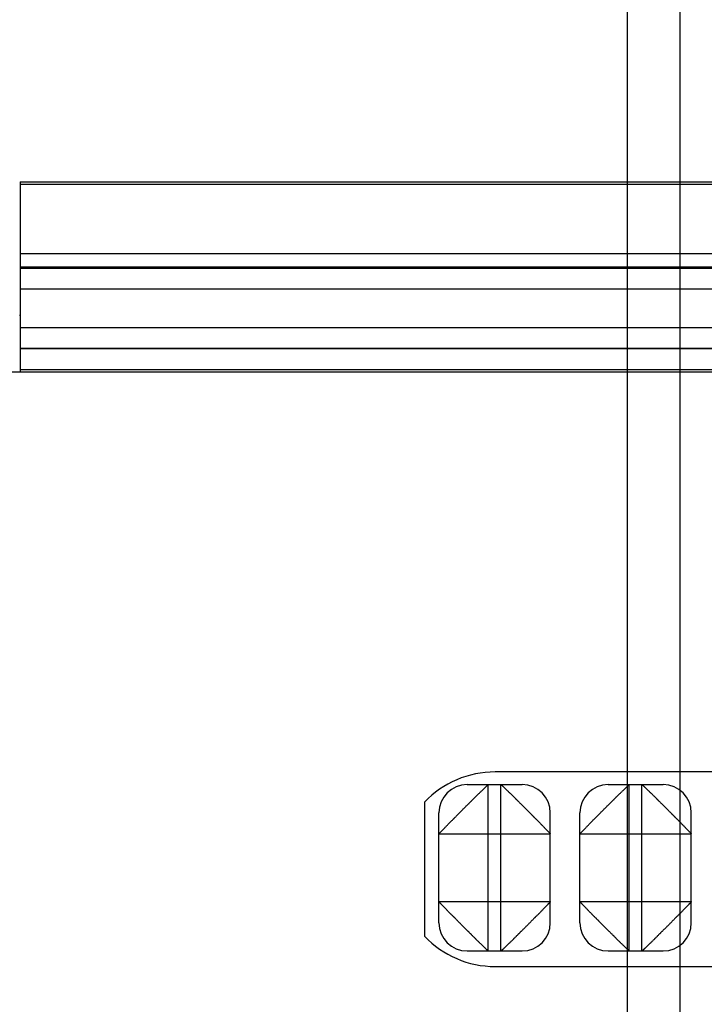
# Model space of a CAD drawing. Header units: inches. Extents: x 0 to 34, y 0 to 22.
# Tile 98 of 103: x 21.35 to 21.836, y 17.267 to 17.965. Entities that reach past the tile are written whole.
import ezdxf

# ---------------------------------------------------------------- set-up
doc = ezdxf.new("R2010")
doc.units = ezdxf.units.IN
doc.header["$LTSCALE"] = 1.87
doc.header["$MEASUREMENT"] = 0
doc.layers.get('0').update_dxf_attribs({"linetype": 'CONTINUOUS'})
doc.layers.add('DIMENSIONS', color=7, linetype='CONTINUOUS')
doc.styles.get("Standard").update_dxf_attribs({"font": 'txt', "width": 0.8})
doc.dimstyles.new('DIMSTYLE_1', dxfattribs={"dimtxt": 0.125, "dimasz": 0.18, "dimexe": 0.18, "dimexo": 0.0625, "dimgap": 0.09, "dimtad": 0, "dimtih": 1, "dimtoh": 1, "dimdec": 3, "dimzin": 4, "dimdsep": 46, "dimtxsty": 'STANDARD', "dimblk": '_FILLED', "dimblk1": '_FILLED', "dimblk2": '_FILLED', "dimcen": 0.09, "dimadec": 0, "dimazin": 0, "dimtp": 0.01, "dimtm": 0.01, "dimtfac": 1, "dimtdec": 3, "dimtofl": 0, "dimtmove": 0, "dimatfit": 3, "dimldrblk": '_FILLED', "dimfxl": 1, "dimtolj": 1, "dimtzin": 4, "dimarcsym": 0})

# ---------------------------------------------------------------- blocks, each defined once
blk = doc.blocks.new('_FILLED')
at = {"color": 0, "linetype": 'BYBLOCK'}
blk.add_solid([(0, 0), (-1, 0.1736), (-1, -0.1736)], dxfattribs=at)
blk = doc.blocks.new('*D12')
at = {"layer": 'DIMENSIONS', "color": 2, "linetype": 'CONTINUOUS'}
for p, q in [((18.6728, 17.84835), (18.6728, 18.20835)), ((21.28762, 17.84835), (18.5478, 17.84835)), ((19.29813, 16.85355), (18.5478, 16.85355)), ((18.6728, 16.85355), (18.6728, 16.49355)), ((21.63082, 16.85355), (19.52177, 16.85355))]:
    blk.add_line(p, q, dxfattribs=at)
at = {"layer": 'DIMENSIONS', "color": 2, "linetype": 'CONTINUOUS', "xscale": 0.18, "yscale": 0.18, "zscale": 0.18}
for p, rotation in [((18.6728, 17.84835), 270), ((18.6728, 16.85355), 90)]:
    blk.add_blockref('_FILLED', p, dxfattribs=dict(at, rotation=rotation))
at = {"layer": 'DIMENSIONS', "color": 2, "linetype": 'CONTINUOUS', "insert": (18.5228, 17.41999), "char_height": 0.125, "width": 0.7, "attachment_point": 2, "line_spacing_factor": 0.9}
blk.add_mtext('.995\\P[25.27]', dxfattribs=at)
blk = doc.blocks.new('*D13')
at = {"layer": 'DIMENSIONS', "color": 2, "linetype": 'CONTINUOUS'}
for p, q in [((21.28762, 17.84835), (17.7978, 17.84835)), ((17.9228, 17.84835), (17.9228, 17.08093)), ((17.9228, 16.30342), (17.9228, 16.64343)), ((21.63082, 16.30342), (17.7978, 16.30342))]:
    blk.add_line(p, q, dxfattribs=at)
at = {"layer": 'DIMENSIONS', "color": 2, "linetype": 'CONTINUOUS', "xscale": 0.18, "yscale": 0.18, "zscale": 0.18}
for p, rotation in [((17.9228, 17.84835), 90), ((17.9228, 16.30342), 270)]:
    blk.add_blockref('_FILLED', p, dxfattribs=dict(at, rotation=rotation))
at = {"layer": 'DIMENSIONS', "color": 2, "linetype": 'CONTINUOUS', "insert": (17.8228, 17.01843), "char_height": 0.125, "width": 0.7, "attachment_point": 2, "line_spacing_factor": 0.9}
blk.add_mtext('1.545\\P[39.24]', dxfattribs=at)
blk = doc.blocks.new('*D14')
at = {"layer": 'DIMENSIONS', "color": 2, "linetype": 'CONTINUOUS'}
for p, q in [((20.2348, 17.76873), (20.2348, 19.47335)), ((21.81834, 18.68638), (21.81834, 19.47335)), ((20.2348, 19.34835), (19.8748, 19.34835)), ((21.81834, 19.34835), (22.17834, 19.34835)), ((21.81834, 17.04107), (21.81834, 18.49554))]:
    blk.add_line(p, q, dxfattribs=at)
at = {"layer": 'DIMENSIONS', "color": 2, "linetype": 'CONTINUOUS', "xscale": 0.18, "yscale": 0.18, "zscale": 0.18}
blk.add_blockref('_FILLED', (20.2348, 19.34835), dxfattribs=at)
at = {"layer": 'DIMENSIONS', "color": 2, "linetype": 'CONTINUOUS', "xscale": 0.18, "yscale": 0.18, "zscale": 0.18, "rotation": 180}
blk.add_blockref('_FILLED', (21.81834, 19.34835), dxfattribs=at)
at = {"layer": 'DIMENSIONS', "color": 2, "linetype": 'CONTINUOUS', "insert": (21.00613, 19.41085), "char_height": 0.125, "width": 1.325, "attachment_point": 2, "line_spacing_factor": 0.9}
blk.add_mtext('1.584{\\Ftxt.shx;\\W1.000000;\\H0.125000; }[40.22]', dxfattribs=at)
blk = doc.blocks.new('*D18')
at = {"layer": 'DIMENSIONS', "color": 2, "linetype": 'CONTINUOUS'}
for p, q in [((20.2348, 17.76873), (20.2348, 20.22335)), ((22.44415, 17.17728), (22.44415, 20.22335)), ((20.2348, 20.09835), (19.8748, 20.09835)), ((22.44415, 20.09835), (22.80415, 20.09835))]:
    blk.add_line(p, q, dxfattribs=at)
at = {"layer": 'DIMENSIONS', "color": 2, "linetype": 'CONTINUOUS', "xscale": 0.18, "yscale": 0.18, "zscale": 0.18}
blk.add_blockref('_FILLED', (20.2348, 20.09835), dxfattribs=at)
at = {"layer": 'DIMENSIONS', "color": 2, "linetype": 'CONTINUOUS', "xscale": 0.18, "yscale": 0.18, "zscale": 0.18, "rotation": 180}
blk.add_blockref('_FILLED', (22.44415, 20.09835), dxfattribs=at)
at = {"layer": 'DIMENSIONS', "color": 2, "linetype": 'CONTINUOUS', "insert": (21.37783, 20.16085), "char_height": 0.125, "width": 1.325, "attachment_point": 2, "line_spacing_factor": 0.9}
blk.add_mtext('2.209{\\Ftxt.shx;\\W1.000000;\\H0.125000; }[56.12]', dxfattribs=at)
blk = doc.blocks.new('*D19')
at = {"layer": 'DIMENSIONS', "color": 2, "linetype": 'CONTINUOUS'}
for p, q in [((19.4228, 17.84835), (19.4228, 18.20835)), ((21.28762, 17.84835), (19.2978, 17.84835)), ((22.25655, 16.98968), (19.2978, 16.98968)), ((19.4228, 16.98968), (19.4228, 16.62968))]:
    blk.add_line(p, q, dxfattribs=at)
at = {"layer": 'DIMENSIONS', "color": 2, "linetype": 'CONTINUOUS', "xscale": 0.18, "yscale": 0.18, "zscale": 0.18}
for p, rotation in [((19.4228, 17.84835), 270), ((19.4228, 16.98968), 90)]:
    blk.add_blockref('_FILLED', p, dxfattribs=dict(at, rotation=rotation))
at = {"layer": 'DIMENSIONS', "color": 2, "linetype": 'CONTINUOUS', "insert": (19.2728, 17.62557), "char_height": 0.125, "width": 0.7, "attachment_point": 2, "line_spacing_factor": 0.9}
blk.add_mtext('.859\\P[21.81]', dxfattribs=at)
blk = doc.blocks.new('*D21')
at = {"layer": 'DIMENSIONS', "color": 2, "linetype": 'CONTINUOUS'}
for p, q in [((20.2348, 17.76873), (20.2348, 18.72335)), ((21.78112, 15.80508), (21.78112, 18.72335)), ((20.2348, 18.59835), (19.8748, 18.59835)), ((21.78112, 18.59835), (22.14112, 18.59835))]:
    blk.add_line(p, q, dxfattribs=at)
at = {"layer": 'DIMENSIONS', "color": 2, "linetype": 'CONTINUOUS', "xscale": 0.18, "yscale": 0.18, "zscale": 0.18}
blk.add_blockref('_FILLED', (20.2348, 18.59835), dxfattribs=at)
at = {"layer": 'DIMENSIONS', "color": 2, "linetype": 'CONTINUOUS', "xscale": 0.18, "yscale": 0.18, "zscale": 0.18, "rotation": 180}
blk.add_blockref('_FILLED', (21.78112, 18.59835), dxfattribs=at)
at = {"layer": 'DIMENSIONS', "color": 2, "linetype": 'CONTINUOUS', "insert": (21.05871, 18.66085), "char_height": 0.125, "width": 1.325, "attachment_point": 2, "line_spacing_factor": 0.9}
blk.add_mtext('1.546{\\Ftxt.shx;\\W1.000000;\\H0.125000; }[39.28]', dxfattribs=at)

msp = doc.modelspace()

# ---------------------------------------------------------------- linework, layer by layer
at = {"color": 7, "linetype": 'CONTINUOUS'}
for p, q in [((21.35012, 17.84998), (21.35012, 17.71498)), ((21.35012, 17.84998), (23.11713, 17.84985)), ((21.35012, 17.84835), (23.11563, 17.84835)), ((21.35012, 17.79914), (23.07705, 17.79914)), ((23.07705, 17.7893), (21.35012, 17.7893)), ((21.35012, 17.78876), (23.01212, 17.78876)), ((23.01212, 17.77376), (21.35012, 17.77376)), ((21.34967, 17.75535), (21.35012, 17.75535)), ((21.35012, 17.74671), (22.98835, 17.74671)), ((22.98832, 17.73171), (21.35012, 17.73171)), ((21.35012, 17.73166), (22.98832, 17.73166)), ((22.97712, 17.71498), (21.0538, 17.71498)), ((23.0033, 17.71666), (21.35012, 17.71666)), ((21.98712, 17.43148), (21.68712, 17.43148)), ((21.6673, 17.42248), (21.7063, 17.42248)), ((21.6823, 17.30448), (21.6823, 17.42248)), ((21.6913, 17.30448), (21.6913, 17.42248)), ((21.7673, 17.42248), (21.8063, 17.42248)), ((21.7823, 17.30448), (21.7823, 17.42248)), ((21.7913, 17.30448), (21.7913, 17.42248)), ((21.63712, 17.41003), (21.63712, 17.31493)), ((21.6473, 17.32448), (21.6473, 17.40248)), ((21.7263, 17.32448), (21.7263, 17.40248)), ((21.7473, 17.32448), (21.7473, 17.40248)), ((21.8263, 17.32448), (21.8263, 17.40248)), ((21.6473, 17.38748), (21.7263, 17.38748)), ((21.7473, 17.38748), (21.8263, 17.38748)), ((21.6473, 17.33948), (21.7263, 17.33948)), ((21.7473, 17.33948), (21.8263, 17.33948)), ((21.6673, 17.30448), (21.7063, 17.30448)), ((21.7673, 17.30448), (21.8063, 17.30448)), ((21.68712, 17.29348), (21.98712, 17.29348))]:
    msp.add_line(p, q, dxfattribs=at)
for centre, radius, start, end in [((21.68712, 17.36248), 0.069, 90, 136.43872), ((21.6673, 17.40248), 0.02, 90, 180), ((21.7063, 17.40248), 0.02, 0, 90), ((21.7673, 17.40248), 0.02, 90, 180), ((21.8063, 17.40248), 0.02, 0, 90), ((21.6673, 17.32448), 0.02, 180, 270), ((21.7063, 17.32448), 0.02, 270, 360), ((21.7673, 17.32448), 0.02, 180, 270), ((21.8063, 17.32448), 0.02, 270, 360), ((21.68712, 17.36248), 0.069, 223.56128, 270)]:
    msp.add_arc(centre, radius, start, end, dxfattribs=at)
for points, knots in [([(21.6473, 17.38748), (21.6473, 17.38749), (21.64731, 17.38751), (21.64733, 17.38754), (21.64735, 17.38758), (21.64741, 17.38766), (21.6475, 17.38777), (21.64765, 17.38793), (21.64783, 17.38813), (21.64806, 17.38837), (21.64832, 17.38866), (21.64863, 17.38898), (21.64897, 17.38934), (21.64935, 17.38973), (21.64977, 17.39015), (21.65023, 17.3906), (21.65072, 17.39109), (21.65124, 17.39162), (21.65179, 17.3922), (21.65237, 17.39282), (21.65297, 17.39348), (21.65361, 17.39416), (21.65427, 17.39485), (21.65497, 17.39555), (21.65556, 17.39615), (21.65605, 17.39663), (21.65655, 17.39712), (21.65707, 17.39761), (21.65759, 17.39811), (21.65798, 17.3985), (21.65838, 17.39889), (21.65891, 17.39943), (21.65958, 17.40012), (21.66039, 17.40095), (21.66149, 17.40208), (21.66261, 17.40321), (21.66374, 17.40434), (21.66459, 17.4052), (21.66544, 17.40605), (21.66629, 17.40689), (21.66714, 17.40774), (21.66785, 17.40843), (21.66841, 17.40899), (21.66884, 17.40939), (21.66926, 17.4098), (21.66967, 17.41021), (21.67007, 17.41061), (21.6706, 17.41115), (21.67111, 17.41169), (21.67162, 17.41222), (21.67214, 17.41274), (21.67265, 17.41324), (21.67316, 17.41374), (21.67365, 17.41422), (21.67424, 17.41482), (21.67493, 17.41552), (21.67562, 17.41618), (21.6763, 17.41682), (21.67696, 17.41742), (21.67759, 17.418), (21.67816, 17.41855), (21.6787, 17.41907), (21.67933, 17.4197), (21.67991, 17.42029), (21.68045, 17.42082), (21.6808, 17.42116), (21.68113, 17.42146), (21.68142, 17.42173), (21.68164, 17.42192), (21.68179, 17.42206), (21.68189, 17.42215), (21.68198, 17.42223), (21.68206, 17.42229), (21.68213, 17.42235), (21.68218, 17.4224), (21.68223, 17.42243), (21.68226, 17.42246), (21.68228, 17.42247), (21.68229, 17.42248), (21.6823, 17.42248), (21.6823, 17.42248), (21.6823, 17.42248)], [0, 0, 0, 0, 0.000498, 0.001216, 0.002183, 0.00341, 0.006678, 0.011066, 0.016605, 0.023306, 0.031162, 0.040137, 0.050148, 0.061137, 0.073111, 0.086084, 0.10008, 0.115129, 0.131262, 0.148477, 0.166578, 0.185339, 0.204712, 0.224714, 0.245284, 0.255747, 0.266316, 0.287818, 0.298786, 0.309918, 0.321211, 0.332645, 0.355849, 0.379392, 0.4032, 0.451386, 0.475668, 0.500009, 0.524352, 0.548636, 0.572799, 0.59681, 0.608755, 0.620648, 0.632466, 0.644181, 0.655768, 0.667211, 0.689737, 0.700861, 0.711917, 0.733743, 0.744447, 0.754967, 0.775459, 0.795334, 0.814684, 0.833465, 0.851581, 0.868823, 0.884981, 0.900029, 0.91401, 0.938912, 0.949894, 0.959923, 0.968963, 0.97693, 0.983757, 0.986734, 0.989413, 0.991793, 0.993872, 0.995649, 0.997123, 0.998294, 0.999161, 0.999482, 0.999728, 0.999899, 1, 1, 1, 1]), ([(21.6913, 17.42248), (21.69131, 17.42248), (21.69133, 17.42248), (21.69136, 17.42246), (21.6914, 17.42243), (21.69148, 17.42238), (21.69159, 17.42229), (21.69175, 17.42214), (21.69195, 17.42195), (21.69219, 17.42173), (21.69248, 17.42146), (21.6928, 17.42116), (21.69316, 17.42082), (21.69355, 17.42043), (21.69397, 17.42002), (21.69442, 17.41956), (21.69491, 17.41907), (21.69544, 17.41855), (21.69602, 17.418), (21.69664, 17.41742), (21.6973, 17.41682), (21.69798, 17.41618), (21.69867, 17.41551), (21.69937, 17.41482), (21.69997, 17.41423), (21.70045, 17.41374), (21.70094, 17.41323), (21.70143, 17.41272), (21.70193, 17.4122), (21.70232, 17.41181), (21.70271, 17.41141), (21.70325, 17.41088), (21.70394, 17.41021), (21.70477, 17.4094), (21.7059, 17.40829), (21.70703, 17.40718), (21.70816, 17.40605), (21.70902, 17.4052), (21.70987, 17.40434), (21.71071, 17.40349), (21.71156, 17.40264), (21.71225, 17.40194), (21.71281, 17.40137), (21.71322, 17.40095), (21.71362, 17.40053), (21.71403, 17.40012), (21.71443, 17.39971), (21.71497, 17.39919), (21.71551, 17.39868), (21.71604, 17.39816), (21.71656, 17.39765), (21.71706, 17.39713), (21.71756, 17.39663), (21.71804, 17.39614), (21.71864, 17.39555), (21.71934, 17.39485), (21.72, 17.39416), (21.72064, 17.39349), (21.72124, 17.39283), (21.72182, 17.3922), (21.72237, 17.39162), (21.72289, 17.39109), (21.72352, 17.39046), (21.72411, 17.38988), (21.72464, 17.38934), (21.72498, 17.38898), (21.72528, 17.38866), (21.72555, 17.38836), (21.72574, 17.38815), (21.72588, 17.38799), (21.72597, 17.38789), (21.72605, 17.3878), (21.72611, 17.38773), (21.72617, 17.38766), (21.72622, 17.3876), (21.72625, 17.38756), (21.72628, 17.38753), (21.72629, 17.38751), (21.7263, 17.3875), (21.7263, 17.38749), (21.7263, 17.38748), (21.7263, 17.38748)], [0, 0, 0, 0, 0.000498, 0.001216, 0.002183, 0.00341, 0.006678, 0.011066, 0.016605, 0.023306, 0.031162, 0.040137, 0.050148, 0.061137, 0.073111, 0.086084, 0.10008, 0.115129, 0.131262, 0.148477, 0.166578, 0.185339, 0.204712, 0.224714, 0.245284, 0.255747, 0.266316, 0.287818, 0.298786, 0.309918, 0.321211, 0.332645, 0.355849, 0.379392, 0.4032, 0.451386, 0.475668, 0.500009, 0.524352, 0.548636, 0.572799, 0.59681, 0.608755, 0.620648, 0.632466, 0.644181, 0.655768, 0.667211, 0.689737, 0.700861, 0.711917, 0.733743, 0.744447, 0.754967, 0.775459, 0.795334, 0.814684, 0.833465, 0.851581, 0.868823, 0.884981, 0.900029, 0.91401, 0.938912, 0.949894, 0.959923, 0.968963, 0.97693, 0.983757, 0.986734, 0.989413, 0.991793, 0.993872, 0.995649, 0.997123, 0.998294, 0.999161, 0.999482, 0.999728, 0.999899, 1, 1, 1, 1]), ([(21.7473, 17.38748), (21.7473, 17.38748), (21.74731, 17.38749), (21.74731, 17.3875), (21.74732, 17.38751), (21.74733, 17.38753), (21.74735, 17.38756), (21.74739, 17.3876), (21.74744, 17.38766), (21.74749, 17.38773), (21.74756, 17.3878), (21.74764, 17.38789), (21.74773, 17.38799), (21.74786, 17.38815), (21.74806, 17.38836), (21.74832, 17.38866), (21.74863, 17.38898), (21.74897, 17.38934), (21.7495, 17.38988), (21.75009, 17.39046), (21.75071, 17.39109), (21.75124, 17.39162), (21.75179, 17.3922), (21.75236, 17.39283), (21.75297, 17.39349), (21.7536, 17.39416), (21.75427, 17.39485), (21.75497, 17.39555), (21.75557, 17.39614), (21.75605, 17.39663), (21.75655, 17.39713), (21.75705, 17.39765), (21.75756, 17.39816), (21.75809, 17.39868), (21.75863, 17.39919), (21.75917, 17.39971), (21.75958, 17.40012), (21.75998, 17.40053), (21.76039, 17.40095), (21.7608, 17.40137), (21.76135, 17.40194), (21.76205, 17.40264), (21.76289, 17.40349), (21.76374, 17.40434), (21.76459, 17.4052), (21.76544, 17.40605), (21.76658, 17.40718), (21.76771, 17.40829), (21.76883, 17.4094), (21.76967, 17.41021), (21.77036, 17.41088), (21.7709, 17.41141), (21.77129, 17.41181), (21.77168, 17.4122), (21.77218, 17.41272), (21.77267, 17.41323), (21.77315, 17.41374), (21.77363, 17.41423), (21.77423, 17.41482), (21.77494, 17.41551), (21.77563, 17.41618), (21.77631, 17.41682), (21.77696, 17.41742), (21.77759, 17.418), (21.77816, 17.41855), (21.7787, 17.41907), (21.77919, 17.41956), (21.77964, 17.42002), (21.78006, 17.42043), (21.78045, 17.42082), (21.78081, 17.42116), (21.78113, 17.42146), (21.78141, 17.42173), (21.78166, 17.42195), (21.78186, 17.42214), (21.78202, 17.42229), (21.78213, 17.42238), (21.7822, 17.42243), (21.78224, 17.42246), (21.78228, 17.42248), (21.7823, 17.42248), (21.7823, 17.42248)], [0, 0, 0, 0, 0.000101, 0.000272, 0.000518, 0.000839, 0.001706, 0.002877, 0.004351, 0.006128, 0.008207, 0.010587, 0.013266, 0.016243, 0.02307, 0.031037, 0.040077, 0.050106, 0.061088, 0.08599, 0.099971, 0.115019, 0.131177, 0.148419, 0.166535, 0.185316, 0.204666, 0.224541, 0.245033, 0.255553, 0.266257, 0.288083, 0.299139, 0.310263, 0.332789, 0.344232, 0.355819, 0.367534, 0.379352, 0.391245, 0.40319, 0.427201, 0.451364, 0.475648, 0.499991, 0.524332, 0.548614, 0.5968, 0.620608, 0.644151, 0.667355, 0.678789, 0.690082, 0.701214, 0.712182, 0.733684, 0.744253, 0.754716, 0.775286, 0.795288, 0.814661, 0.833422, 0.851523, 0.868738, 0.884871, 0.89992, 0.913916, 0.926889, 0.938863, 0.949852, 0.959863, 0.968838, 0.976694, 0.983395, 0.988934, 0.993322, 0.99659, 0.997817, 0.998784, 0.999502, 1, 1, 1, 1]), ([(21.7913, 17.42248), (21.79131, 17.42248), (21.79133, 17.42248), (21.79136, 17.42246), (21.7914, 17.42243), (21.79148, 17.42238), (21.79159, 17.42229), (21.79175, 17.42214), (21.79195, 17.42195), (21.79219, 17.42173), (21.79248, 17.42146), (21.7928, 17.42116), (21.79316, 17.42082), (21.79355, 17.42043), (21.79397, 17.42002), (21.79442, 17.41956), (21.79491, 17.41907), (21.79544, 17.41855), (21.79602, 17.418), (21.79664, 17.41742), (21.7973, 17.41682), (21.79798, 17.41618), (21.79867, 17.41551), (21.79937, 17.41482), (21.79997, 17.41423), (21.80045, 17.41374), (21.80094, 17.41323), (21.80143, 17.41272), (21.80193, 17.4122), (21.80232, 17.41181), (21.80271, 17.41141), (21.80325, 17.41088), (21.80394, 17.41021), (21.80477, 17.4094), (21.8059, 17.40829), (21.80703, 17.40718), (21.80816, 17.40605), (21.80902, 17.4052), (21.80987, 17.40434), (21.81071, 17.40349), (21.81156, 17.40264), (21.81225, 17.40194), (21.81281, 17.40137), (21.81322, 17.40095), (21.81362, 17.40053), (21.81403, 17.40012), (21.81443, 17.39971), (21.81497, 17.39919), (21.81551, 17.39868), (21.81604, 17.39816), (21.81656, 17.39765), (21.81706, 17.39713), (21.81756, 17.39663), (21.81804, 17.39614), (21.81864, 17.39555), (21.81934, 17.39485), (21.82, 17.39416), (21.82064, 17.39349), (21.82124, 17.39283), (21.82182, 17.3922), (21.82237, 17.39162), (21.82289, 17.39109), (21.82352, 17.39046), (21.82411, 17.38988), (21.82464, 17.38934), (21.82498, 17.38898), (21.82528, 17.38866), (21.82555, 17.38836), (21.82574, 17.38815), (21.82588, 17.38799), (21.82597, 17.38789), (21.82605, 17.3878), (21.82611, 17.38773), (21.82617, 17.38766), (21.82622, 17.3876), (21.82625, 17.38756), (21.82628, 17.38753), (21.82629, 17.38751), (21.8263, 17.3875), (21.8263, 17.38749), (21.8263, 17.38748), (21.8263, 17.38748)], [0, 0, 0, 0, 0.000498, 0.001216, 0.002183, 0.00341, 0.006678, 0.011066, 0.016605, 0.023306, 0.031162, 0.040137, 0.050148, 0.061137, 0.073111, 0.086084, 0.10008, 0.115129, 0.131262, 0.148477, 0.166578, 0.185339, 0.204712, 0.224714, 0.245284, 0.255747, 0.266316, 0.287818, 0.298786, 0.309918, 0.321211, 0.332645, 0.355849, 0.379392, 0.4032, 0.451386, 0.475668, 0.500009, 0.524352, 0.548636, 0.572799, 0.59681, 0.608755, 0.620648, 0.632466, 0.644181, 0.655768, 0.667211, 0.689737, 0.700861, 0.711917, 0.733743, 0.744447, 0.754967, 0.775459, 0.795334, 0.814684, 0.833465, 0.851581, 0.868823, 0.884981, 0.900029, 0.91401, 0.938912, 0.949894, 0.959923, 0.968963, 0.97693, 0.983757, 0.986734, 0.989413, 0.991793, 0.993872, 0.995649, 0.997123, 0.998294, 0.999161, 0.999482, 0.999728, 0.999899, 1, 1, 1, 1]), ([(21.6823, 17.30448), (21.6823, 17.30448), (21.6823, 17.30448), (21.68229, 17.30449), (21.68228, 17.3045), (21.68226, 17.30451), (21.68223, 17.30453), (21.68218, 17.30457), (21.68213, 17.30462), (21.68206, 17.30467), (21.68198, 17.30474), (21.68189, 17.30482), (21.68179, 17.30491), (21.68164, 17.30504), (21.68142, 17.30524), (21.68113, 17.3055), (21.6808, 17.30581), (21.68045, 17.30615), (21.67991, 17.30668), (21.67933, 17.30726), (21.6787, 17.30789), (21.67816, 17.30842), (21.67759, 17.30897), (21.67696, 17.30954), (21.6763, 17.31015), (21.67562, 17.31078), (21.67493, 17.31145), (21.67424, 17.31215), (21.67365, 17.31275), (21.67316, 17.31323), (21.67265, 17.31373), (21.67214, 17.31423), (21.67162, 17.31474), (21.67111, 17.31527), (21.6706, 17.31581), (21.67007, 17.31635), (21.66967, 17.31676), (21.66926, 17.31716), (21.66884, 17.31757), (21.66841, 17.31798), (21.66785, 17.31853), (21.66714, 17.31923), (21.66629, 17.32007), (21.66544, 17.32092), (21.66459, 17.32177), (21.66374, 17.32262), (21.66261, 17.32376), (21.66149, 17.32489), (21.66039, 17.32601), (21.65958, 17.32685), (21.65891, 17.32754), (21.65838, 17.32808), (21.65798, 17.32847), (21.65759, 17.32886), (21.65707, 17.32936), (21.65655, 17.32985), (21.65605, 17.33033), (21.65556, 17.33081), (21.65497, 17.33141), (21.65427, 17.33212), (21.65361, 17.33281), (21.65297, 17.33349), (21.65237, 17.33414), (21.65179, 17.33477), (21.65124, 17.33534), (21.65072, 17.33588), (21.65023, 17.33637), (21.64977, 17.33682), (21.64935, 17.33724), (21.64897, 17.33763), (21.64863, 17.33799), (21.64832, 17.33831), (21.64806, 17.33859), (21.64783, 17.33884), (21.64765, 17.33904), (21.6475, 17.3392), (21.64741, 17.33931), (21.64735, 17.33938), (21.64733, 17.33942), (21.64731, 17.33946), (21.6473, 17.33948), (21.6473, 17.33948)], [0, 0, 0, 0, 0.000101, 0.000272, 0.000518, 0.000839, 0.001706, 0.002877, 0.004351, 0.006128, 0.008207, 0.010587, 0.013266, 0.016243, 0.02307, 0.031037, 0.040077, 0.050106, 0.061088, 0.08599, 0.099971, 0.115019, 0.131177, 0.148419, 0.166535, 0.185316, 0.204666, 0.224541, 0.245033, 0.255553, 0.266257, 0.288083, 0.299139, 0.310263, 0.332789, 0.344232, 0.355819, 0.367534, 0.379352, 0.391245, 0.40319, 0.427201, 0.451364, 0.475648, 0.499991, 0.524332, 0.548614, 0.5968, 0.620608, 0.644151, 0.667355, 0.678789, 0.690082, 0.701214, 0.712182, 0.733684, 0.744253, 0.754716, 0.775286, 0.795288, 0.814661, 0.833422, 0.851523, 0.868738, 0.884871, 0.89992, 0.913916, 0.926889, 0.938863, 0.949852, 0.959863, 0.968838, 0.976694, 0.983395, 0.988934, 0.993322, 0.99659, 0.997817, 0.998784, 0.999502, 1, 1, 1, 1]), ([(21.7263, 17.33948), (21.7263, 17.33948), (21.7263, 17.33946), (21.72628, 17.33942), (21.72625, 17.33938), (21.7262, 17.33931), (21.72611, 17.3392), (21.72596, 17.33904), (21.72577, 17.33884), (21.72555, 17.33859), (21.72528, 17.33831), (21.72498, 17.33799), (21.72464, 17.33763), (21.72425, 17.33724), (21.72384, 17.33682), (21.72338, 17.33637), (21.72289, 17.33588), (21.72237, 17.33534), (21.72182, 17.33477), (21.72124, 17.33414), (21.72064, 17.33349), (21.72, 17.33281), (21.71933, 17.33212), (21.71864, 17.33141), (21.71805, 17.33081), (21.71756, 17.33033), (21.71705, 17.32985), (21.71654, 17.32936), (21.71602, 17.32886), (21.71563, 17.32847), (21.71523, 17.32808), (21.7147, 17.32754), (21.71403, 17.32685), (21.71322, 17.32601), (21.71211, 17.32489), (21.711, 17.32376), (21.70987, 17.32262), (21.70902, 17.32177), (21.70817, 17.32092), (21.70731, 17.32007), (21.70646, 17.31923), (21.70576, 17.31853), (21.70519, 17.31798), (21.70477, 17.31757), (21.70435, 17.31716), (21.70394, 17.31676), (21.70353, 17.31635), (21.70301, 17.31581), (21.7025, 17.31527), (21.70198, 17.31474), (21.70147, 17.31423), (21.70095, 17.31373), (21.70045, 17.31323), (21.69996, 17.31275), (21.69937, 17.31215), (21.69867, 17.31145), (21.69798, 17.31078), (21.69731, 17.31015), (21.69665, 17.30954), (21.69602, 17.30897), (21.69544, 17.30842), (21.69491, 17.30789), (21.69428, 17.30726), (21.6937, 17.30668), (21.69316, 17.30615), (21.6928, 17.30581), (21.69248, 17.3055), (21.69218, 17.30524), (21.69197, 17.30504), (21.69181, 17.30491), (21.69171, 17.30482), (21.69162, 17.30474), (21.69155, 17.30467), (21.69148, 17.30462), (21.69142, 17.30457), (21.69138, 17.30453), (21.69135, 17.30451), (21.69133, 17.3045), (21.69132, 17.30449), (21.69131, 17.30448), (21.69131, 17.30448), (21.6913, 17.30448)], [0, 0, 0, 0, 0.000498, 0.001216, 0.002183, 0.00341, 0.006678, 0.011066, 0.016605, 0.023306, 0.031162, 0.040137, 0.050148, 0.061137, 0.073111, 0.086084, 0.10008, 0.115129, 0.131262, 0.148477, 0.166578, 0.185339, 0.204712, 0.224714, 0.245284, 0.255747, 0.266316, 0.287818, 0.298786, 0.309918, 0.321211, 0.332645, 0.355849, 0.379392, 0.4032, 0.451386, 0.475668, 0.500009, 0.524352, 0.548636, 0.572799, 0.59681, 0.608755, 0.620648, 0.632466, 0.644181, 0.655768, 0.667211, 0.689737, 0.700861, 0.711917, 0.733743, 0.744447, 0.754967, 0.775459, 0.795334, 0.814684, 0.833465, 0.851581, 0.868823, 0.884981, 0.900029, 0.91401, 0.938912, 0.949894, 0.959923, 0.968963, 0.97693, 0.983757, 0.986734, 0.989413, 0.991793, 0.993872, 0.995649, 0.997123, 0.998294, 0.999161, 0.999482, 0.999728, 0.999899, 1, 1, 1, 1]), ([(21.7823, 17.30448), (21.7823, 17.30448), (21.78228, 17.30449), (21.78224, 17.30451), (21.7822, 17.30453), (21.78213, 17.30459), (21.78202, 17.30468), (21.78186, 17.30483), (21.78166, 17.30501), (21.78141, 17.30524), (21.78113, 17.3055), (21.78081, 17.30581), (21.78045, 17.30615), (21.78006, 17.30653), (21.77964, 17.30695), (21.77919, 17.30741), (21.7787, 17.3079), (21.77816, 17.30842), (21.77759, 17.30897), (21.77696, 17.30955), (21.77631, 17.31015), (21.77563, 17.31079), (21.77494, 17.31145), (21.77423, 17.31215), (21.77363, 17.31274), (21.77315, 17.31323), (21.77267, 17.31373), (21.77218, 17.31425), (21.77168, 17.31477), (21.77129, 17.31516), (21.7709, 17.31556), (21.77036, 17.31609), (21.76967, 17.31676), (21.76883, 17.31757), (21.76771, 17.31867), (21.76658, 17.31979), (21.76544, 17.32092), (21.76459, 17.32177), (21.76374, 17.32262), (21.76289, 17.32347), (21.76205, 17.32432), (21.76135, 17.32503), (21.7608, 17.32559), (21.76039, 17.32602), (21.75998, 17.32644), (21.75958, 17.32685), (21.75917, 17.32725), (21.75863, 17.32778), (21.75809, 17.32829), (21.75756, 17.3288), (21.75705, 17.32932), (21.75655, 17.32983), (21.75605, 17.33034), (21.75557, 17.33083), (21.75497, 17.33142), (21.75427, 17.33211), (21.7536, 17.3328), (21.75297, 17.33348), (21.75236, 17.33414), (21.75179, 17.33477), (21.75124, 17.33534), (21.75071, 17.33588), (21.75009, 17.33651), (21.7495, 17.33708), (21.74897, 17.33762), (21.74863, 17.33798), (21.74832, 17.33831), (21.74806, 17.3386), (21.74786, 17.33882), (21.74773, 17.33897), (21.74764, 17.33907), (21.74756, 17.33916), (21.74749, 17.33924), (21.74744, 17.33931), (21.74739, 17.33936), (21.74735, 17.33941), (21.74733, 17.33944), (21.74732, 17.33946), (21.74731, 17.33947), (21.74731, 17.33948), (21.7473, 17.33948), (21.7473, 17.33948)], [0, 0, 0, 0, 0.000498, 0.001216, 0.002183, 0.00341, 0.006678, 0.011066, 0.016605, 0.023306, 0.031162, 0.040137, 0.050148, 0.061137, 0.073111, 0.086084, 0.10008, 0.115129, 0.131262, 0.148477, 0.166578, 0.185339, 0.204712, 0.224714, 0.245284, 0.255747, 0.266316, 0.287818, 0.298786, 0.309918, 0.321211, 0.332645, 0.355849, 0.379392, 0.4032, 0.451386, 0.475668, 0.500009, 0.524352, 0.548636, 0.572799, 0.59681, 0.608755, 0.620648, 0.632466, 0.644181, 0.655768, 0.667211, 0.689737, 0.700861, 0.711917, 0.733743, 0.744447, 0.754967, 0.775459, 0.795334, 0.814684, 0.833465, 0.851581, 0.868823, 0.884981, 0.900029, 0.91401, 0.938912, 0.949894, 0.959923, 0.968963, 0.97693, 0.983757, 0.986734, 0.989413, 0.991793, 0.993872, 0.995649, 0.997123, 0.998294, 0.999161, 0.999482, 0.999728, 0.999899, 1, 1, 1, 1]), ([(21.8263, 17.33948), (21.8263, 17.33948), (21.8263, 17.33946), (21.82628, 17.33942), (21.82625, 17.33938), (21.8262, 17.33931), (21.82611, 17.3392), (21.82596, 17.33904), (21.82577, 17.33884), (21.82555, 17.33859), (21.82528, 17.33831), (21.82498, 17.33799), (21.82464, 17.33763), (21.82425, 17.33724), (21.82384, 17.33682), (21.82338, 17.33637), (21.82289, 17.33588), (21.82237, 17.33534), (21.82182, 17.33477), (21.82124, 17.33414), (21.82064, 17.33349), (21.82, 17.33281), (21.81933, 17.33212), (21.81864, 17.33141), (21.81805, 17.33081), (21.81756, 17.33033), (21.81705, 17.32985), (21.81654, 17.32936), (21.81602, 17.32886), (21.81563, 17.32847), (21.81523, 17.32808), (21.8147, 17.32754), (21.81403, 17.32685), (21.81322, 17.32601), (21.81211, 17.32489), (21.811, 17.32376), (21.80987, 17.32262), (21.80902, 17.32177), (21.80817, 17.32092), (21.80731, 17.32007), (21.80646, 17.31923), (21.80576, 17.31853), (21.80519, 17.31798), (21.80477, 17.31757), (21.80435, 17.31716), (21.80394, 17.31676), (21.80353, 17.31635), (21.80301, 17.31581), (21.8025, 17.31527), (21.80198, 17.31474), (21.80147, 17.31423), (21.80095, 17.31373), (21.80045, 17.31323), (21.79996, 17.31275), (21.79937, 17.31215), (21.79867, 17.31145), (21.79798, 17.31078), (21.79731, 17.31015), (21.79665, 17.30954), (21.79602, 17.30897), (21.79544, 17.30842), (21.79491, 17.30789), (21.79428, 17.30726), (21.7937, 17.30668), (21.79316, 17.30615), (21.7928, 17.30581), (21.79248, 17.3055), (21.79218, 17.30524), (21.79197, 17.30504), (21.79181, 17.30491), (21.79171, 17.30482), (21.79162, 17.30474), (21.79155, 17.30467), (21.79148, 17.30462), (21.79142, 17.30457), (21.79138, 17.30453), (21.79135, 17.30451), (21.79133, 17.3045), (21.79132, 17.30449), (21.79131, 17.30448), (21.79131, 17.30448), (21.7913, 17.30448)], [0, 0, 0, 0, 0.000498, 0.001216, 0.002183, 0.00341, 0.006678, 0.011066, 0.016605, 0.023306, 0.031162, 0.040137, 0.050148, 0.061137, 0.073111, 0.086084, 0.10008, 0.115129, 0.131262, 0.148477, 0.166578, 0.185339, 0.204712, 0.224714, 0.245284, 0.255747, 0.266316, 0.287818, 0.298786, 0.309918, 0.321211, 0.332645, 0.355849, 0.379392, 0.4032, 0.451386, 0.475668, 0.500009, 0.524352, 0.548636, 0.572799, 0.59681, 0.608755, 0.620648, 0.632466, 0.644181, 0.655768, 0.667211, 0.689737, 0.700861, 0.711917, 0.733743, 0.744447, 0.754967, 0.775459, 0.795334, 0.814684, 0.833465, 0.851581, 0.868823, 0.884981, 0.900029, 0.91401, 0.938912, 0.949894, 0.959923, 0.968963, 0.97693, 0.983757, 0.986734, 0.989413, 0.991793, 0.993872, 0.995649, 0.997123, 0.998294, 0.999161, 0.999482, 0.999728, 0.999899, 1, 1, 1, 1])]:
    msp.add_open_spline(points, degree=3, knots=knots, dxfattribs=at)

# ---------------------------------------------------------------- dimensions: what is measured, and where the dimension line sits
at = {"layer": 'DIMENSIONS', "color": 2, "linetype": 'CONTINUOUS'}
for base, p2, picture, middle in [((22.44415, 20.09835), (22.44415, 17.17728), '*D18', (21.22783, 20.09835)), ((21.81834, 19.34835), (21.81834, 17.04107), '*D14', (20.85613, 19.34835)), ((21.78112, 18.59835), (21.78112, 15.80508), '*D21', (20.90871, 18.59835))]:
    dim = msp.add_linear_dim(base=base, p1=(20.2348, 17.76873), p2=p2, dimstyle='DIMSTYLE_1', dxfattribs=at)
    dim.commit()
    dim.dimension.update_dxf_attribs({"geometry": picture, "text_midpoint": middle, "dimtype": 160})
for base, p1, p2, angle, picture, middle in [((18.6728, 16.85355), (21.28762, 17.84835), (21.63082, 16.85355), 270, '*D12', (18.5478, 17.26374)), ((19.4228, 17.84835), (22.25655, 16.98968), (21.28762, 17.84835), 90, '*D19', (19.2978, 17.46932)), ((17.9228, 17.84835), (21.63082, 16.30342), (21.28762, 17.84835), 90, '*D13', (17.7728, 16.86218))]:
    dim = msp.add_linear_dim(base=base, p1=p1, p2=p2, angle=angle, dimstyle='DIMSTYLE_1', dxfattribs=at)
    dim.commit()
    dim.dimension.update_dxf_attribs({"geometry": picture, "text_midpoint": middle, "dimtype": 160})

doc.saveas('drawing.dxf')
